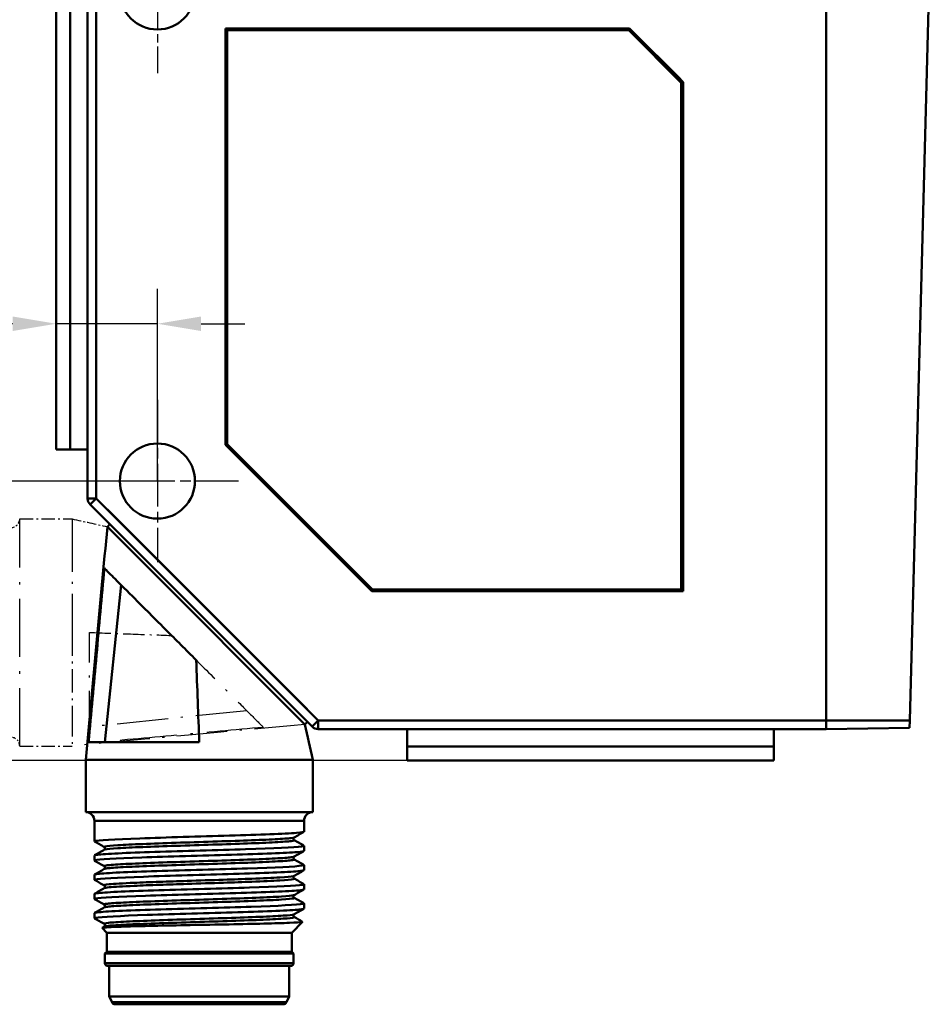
# Model space of a CAD drawing. Header units: millimetres. Extents: x 3 to 144, y 44 to 132.
# Tile 3 of 4: x 92 to 144, y 46 to 102. Entities that reach past the tile are written whole.
import ezdxf

# ---------------------------------------------------------------- set-up
doc = ezdxf.new("R2010")
doc.units = ezdxf.units.MM
doc.linetypes.add('CHAIN', pattern=[0.3543, 0.2362, -0.0295, 0.0591, -0.0295])
doc.linetypes.add('DASH_DOT', pattern=[0.37, 0.24, -0.06, 0.01, -0.06])
for name, color, linetype, lineweight in [('Bemaßungen(DIN)', 179, 'Continuous', 25), ('Mittelpunktmarkierung(DIN)', 179, 'Continuous', 25), ('Overlay [based on Phantomlinien(DIN)]', 179, 'DASH_DOT', 25), ('Sichtbare Kanten(DIN)', 179, 'Continuous', 50), ('Sichtbare tangentiale Kanten(DIN)', 179, 'Continuous', 50)]:
    doc.layers.add(name, color=color, linetype=linetype, lineweight=lineweight)
doc.styles.add('STANDARD-BSI~0', font='arial.ttf')
doc.dimstyles.new('Katalogzeichnungen', dxfattribs={"dimtxt": 3.5, "dimasz": 2.5, "dimexe": 2, "dimexo": 0, "dimgap": 0.8, "dimtad": 1, "dimrnd": 1e-08, "dimdsep": 46, "dimtxsty": 'STANDARD-BSI~0', "dimcen": 0.09, "dimdle": 10, "dimclrd": 250, "dimclre": 250, "dimclrt": 250, "dimazin": 2, "dimtfac": 1, "dimtmove": 0, "dimatfit": 3, "dimfxl": 1, "dimtolj": 1, "dimtzin": 0, "dimlwd": 25, "dimlwe": 25, "dimarcsym": 0})

# ---------------------------------------------------------------- blocks, each defined once
blk = doc.blocks.new('*D11')
at = {"layer": 'Bemaßungen(DIN)', "color": 250, "linetype": 'Continuous', "lineweight": 25}
for p, q in [((99.706, 75.833), (99.706, 86.837)), ((91.406, 84.837), (80.926, 84.837)), ((99.706, 84.837), (93.906, 84.837)), ((102.206, 84.837), (104.706, 84.837))]:
    blk.add_line(p, q, dxfattribs=at)
at = {"layer": 'Bemaßungen(DIN)', "color": 250, "linetype": 'Continuous'}
for points in [[(91.406, 85.254), (91.406, 84.42), (93.906, 84.837)], [(102.206, 85.254), (102.206, 84.42), (99.706, 84.837)]]:
    blk.add_solid(points, dxfattribs=at)
at = {"layer": 'Defpoints', "color": 0, "linetype": 'Continuous'}
for p in [(93.906, 84.837), (93.906, 84.157), (99.706, 75.833)]:
    blk.add_point(p, dxfattribs=at)
at = {"layer": 'Bemaßungen(DIN)', "color": 250, "linetype": 'Continuous', "lineweight": 25, "insert": (81.726, 89.211), "char_height": 3.5, "attachment_point": 1, "style": 'STANDARD-BSI~0'}
blk.add_mtext('\\A1;5.8', dxfattribs=at)
blk = doc.blocks.new('*D12')
at = {"layer": 'Bemaßungen(DIN)', "color": 250, "linetype": 'Continuous', "lineweight": 25}
for p, q in [((99.706, 75.833), (68.375, 75.833)), ((70.375, 62.333), (70.375, 73.333)), ((114.006, 59.833), (68.375, 59.833))]:
    blk.add_line(p, q, dxfattribs=at)
at = {"layer": 'Bemaßungen(DIN)', "color": 250, "linetype": 'Continuous'}
for points in [[(69.959, 73.333), (70.792, 73.333), (70.375, 75.833)], [(69.959, 62.333), (70.792, 62.333), (70.375, 59.833)]]:
    blk.add_solid(points, dxfattribs=at)
at = {"layer": 'Defpoints', "color": 0, "linetype": 'Continuous'}
for p in [(70.375, 75.833), (99.706, 75.833), (114.006, 59.833)]:
    blk.add_point(p, dxfattribs=at)
at = {"layer": 'Bemaßungen(DIN)', "color": 250, "linetype": 'Continuous', "lineweight": 25, "insert": (66.001, 65.492), "char_height": 3.5, "attachment_point": 1, "rotation": 90, "style": 'STANDARD-BSI~0'}
blk.add_mtext('\\A1;16', dxfattribs=at)
blk = doc.blocks.new('*D13')
at = {"layer": 'Bemaßungen(DIN)', "color": 250, "linetype": 'Continuous', "lineweight": 25}
for p, q in [((99.706, 103.833), (61.224, 103.833)), ((63.224, 62.333), (63.224, 101.333)), ((114.006, 59.833), (61.224, 59.833))]:
    blk.add_line(p, q, dxfattribs=at)
at = {"layer": 'Bemaßungen(DIN)', "color": 250, "linetype": 'Continuous'}
for points in [[(62.807, 101.333), (63.641, 101.333), (63.224, 103.833)], [(62.807, 62.333), (63.641, 62.333), (63.224, 59.833)]]:
    blk.add_solid(points, dxfattribs=at)
at = {"layer": 'Defpoints', "color": 0, "linetype": 'Continuous'}
for p in [(63.224, 103.833), (99.706, 103.833), (114.006, 59.833)]:
    blk.add_point(p, dxfattribs=at)
at = {"layer": 'Bemaßungen(DIN)', "color": 250, "linetype": 'Continuous', "lineweight": 25, "insert": (58.924, 79.263), "char_height": 3.5, "attachment_point": 1, "rotation": 90, "style": 'STANDARD-BSI~0'}
blk.add_mtext('\\A1;44', dxfattribs=at)
blk = doc.blocks.new('*D14')
at = {"layer": 'Bemaßungen(DIN)', "color": 250, "linetype": 'Continuous', "lineweight": 25}
for p, q in [((99.706, 105.833), (53.742, 105.833)), ((55.742, 62.333), (55.742, 103.333)), ((114.006, 59.833), (53.742, 59.833))]:
    blk.add_line(p, q, dxfattribs=at)
at = {"layer": 'Bemaßungen(DIN)', "color": 250, "linetype": 'Continuous'}
for points in [[(55.325, 103.333), (56.159, 103.333), (55.742, 105.833)], [(55.325, 62.333), (56.159, 62.333), (55.742, 59.833)]]:
    blk.add_solid(points, dxfattribs=at)
at = {"layer": 'Defpoints', "color": 0, "linetype": 'Continuous'}
for p in [(55.742, 105.833), (99.706, 105.833), (114.006, 59.833)]:
    blk.add_point(p, dxfattribs=at)
at = {"layer": 'Bemaßungen(DIN)', "color": 250, "linetype": 'Continuous', "lineweight": 25, "insert": (51.368, 80.257), "char_height": 3.5, "attachment_point": 1, "rotation": 90, "style": 'STANDARD-BSI~0'}
blk.add_mtext('\\A1;46', dxfattribs=at)

msp = doc.modelspace()

# ---------------------------------------------------------------- linework, layer by layer
at = {"layer": 'Mittelpunktmarkierung(DIN)', "linetype": 'CHAIN', "ltscale": 7.945033}
msp.add_line((99.706, 106.333), (99.706, 99.183), dxfattribs=at)
at = {"layer": 'Mittelpunktmarkierung(DIN)', "linetype": 'CHAIN', "ltscale": 10.334129}
for p, q in [((99.706, 80.483), (99.706, 71.183)), ((104.356, 75.833), (95.056, 75.833))]:
    msp.add_line(p, q, dxfattribs=at)
at = {"layer": 'Overlay [based on Phantomlinien(DIN)]', "ltscale": 13.317719}
msp.add_line((95.706, 109.333), (95.706, 74.84), dxfattribs=at)
at = {"layer": 'Overlay [based on Phantomlinien(DIN)]', "ltscale": 12.571199}
msp.add_line((138.006, 108.646), (138.006, 62.133), dxfattribs=at)
at = {"layer": 'Overlay [based on Phantomlinien(DIN)]', "ltscale": 12.418919}
msp.add_line((138.006, 62.133), (138.006, 108.083), dxfattribs=at)
at = {"layer": 'Overlay [based on Phantomlinien(DIN)]', "ltscale": 13.153153}
for p, q in [((93.906, 106.833), (93.906, 77.633)), ((94.706, 106.833), (94.706, 77.633))]:
    msp.add_line(p, q, dxfattribs=at)
at = {"layer": 'Overlay [based on Phantomlinien(DIN)]', "ltscale": 12.693662}
msp.add_line((143.911, 104.388), (142.79, 62.133), dxfattribs=at)
at = {"layer": 'Overlay [based on Phantomlinien(DIN)]', "ltscale": 0.203145}
for p, q in [((103.706, 101.633), (103.606, 101.733)), ((129.706, 69.633), (129.806, 69.533))]:
    msp.add_line(p, q, dxfattribs=at)
at = {"layer": 'Overlay [based on Phantomlinien(DIN)]', "ltscale": 12.432432}
msp.add_line((103.706, 101.633), (126.706, 101.633), dxfattribs=at)
at = {"layer": 'Overlay [based on Phantomlinien(DIN)]', "ltscale": 12.803401}
msp.add_line((103.706, 77.947), (103.706, 101.633), dxfattribs=at)
at = {"layer": 'Overlay [based on Phantomlinien(DIN)]', "ltscale": 0.173995}
for p, q in [((126.706, 101.633), (126.747, 101.733)), ((129.706, 98.633), (129.806, 98.674)), ((103.706, 77.947), (103.606, 77.905)), ((111.978, 69.533), (112.019, 69.633))]:
    msp.add_line(p, q, dxfattribs=at)
at = {"layer": 'Overlay [based on Phantomlinien(DIN)]', "ltscale": 4.514308}
msp.add_line((126.706, 101.633), (129.706, 98.633), dxfattribs=at)
at = {"layer": 'Overlay [based on Phantomlinien(DIN)]', "ltscale": 13.063063}
msp.add_line((129.706, 98.633), (129.706, 69.633), dxfattribs=at)
at = {"layer": 'Overlay [based on Phantomlinien(DIN)]', "ltscale": 10.592216}
msp.add_line((112.019, 69.633), (103.706, 77.947), dxfattribs=at)
at = {"layer": 'Overlay [based on Phantomlinien(DIN)]', "ltscale": 1.203742}
for p, q in [((93.906, 77.633), (94.706, 77.633)), ((114.006, 60.633), (114.006, 59.833)), ((135.006, 59.833), (135.006, 60.633))]:
    msp.add_line(p, q, dxfattribs=at)
at = {"layer": 'Overlay [based on Phantomlinien(DIN)]', "ltscale": 1.228566}
for p, q in [((94.706, 77.633), (95.706, 77.633)), ((114.006, 61.633), (114.006, 60.633)), ((135.006, 60.633), (135.006, 61.633))]:
    msp.add_line(p, q, dxfattribs=at)
at = {"layer": 'Overlay [based on Phantomlinien(DIN)]', "ltscale": 12.142272}
msp.add_line((95.852, 74.486), (108.559, 61.779), dxfattribs=at)
at = {"layer": 'Overlay [based on Phantomlinien(DIN)]', "ltscale": 13.797535}
msp.add_line((91.817, 60.668), (91.817, 73.668), dxfattribs=at)
at = {"layer": 'Overlay [based on Phantomlinien(DIN)]', "ltscale": 3.192069}
for p, q in [((91.817, 73.668), (94.817, 73.668)), ((91.817, 60.668), (94.817, 60.668))]:
    msp.add_line(p, q, dxfattribs=at)
at = {"layer": 'Overlay [based on Phantomlinien(DIN)]', "ltscale": 3.290658}
msp.add_line((94.817, 73.668), (94.817, 72.943), dxfattribs=at)
at = {"layer": 'Overlay [based on Phantomlinien(DIN)]', "ltscale": 0.212697}
msp.add_line((96.978, 73.36), (96.837, 73.219), dxfattribs=at)
at = {"layer": 'Overlay [based on Phantomlinien(DIN)]', "ltscale": 9.610315}
msp.add_line((94.817, 72.943), (94.817, 67.168), dxfattribs=at)
at = {"layer": 'Overlay [based on Phantomlinien(DIN)]', "ltscale": 13.323134}
msp.add_line((96.837, 73.219), (100.616, 69.44), dxfattribs=at)
at = {"layer": 'Overlay [based on Phantomlinien(DIN)]', "ltscale": 13.760019}
msp.add_line((100.616, 69.44), (108.151, 61.905), dxfattribs=at)
at = {"layer": 'Overlay [based on Phantomlinien(DIN)]', "ltscale": 11.950197}
msp.add_line((129.706, 69.633), (112.019, 69.633), dxfattribs=at)
at = {"layer": 'Overlay [based on Phantomlinien(DIN)]', "ltscale": 0.000107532}
msp.add_line((94.817, 69.078), (94.817, 69.078), dxfattribs=at)
at = {"layer": 'Overlay [based on Phantomlinien(DIN)]', "ltscale": 5.564167}
msp.add_line((94.817, 67.168), (94.817, 62.485), dxfattribs=at)
at = {"layer": 'Overlay [based on Phantomlinien(DIN)]', "ltscale": 12.230487}
msp.add_line((104.819, 62.691), (95.817, 61.76), dxfattribs=at)
at = {"layer": 'Overlay [based on Phantomlinien(DIN)]', "ltscale": 5.299834}
msp.add_line((94.817, 62.485), (94.817, 60.668), dxfattribs=at)
at = {"layer": 'Overlay [based on Phantomlinien(DIN)]', "ltscale": 0.212711}
msp.add_line((108.292, 62.046), (108.151, 61.905), dxfattribs=at)
at = {"layer": 'Overlay [based on Phantomlinien(DIN)]', "ltscale": 0.835608}
for p, q in [((138.006, 62.133), (138.006, 61.633)), ((138.006, 61.633), (138.006, 62.133))]:
    msp.add_line(p, q, dxfattribs=at)
at = {"layer": 'Overlay [based on Phantomlinien(DIN)]', "ltscale": 0.696356}
msp.add_line((142.79, 62.133), (142.779, 61.716), dxfattribs=at)
at = {"layer": 'Overlay [based on Phantomlinien(DIN)]', "ltscale": 13.104907}
msp.add_line((108.913, 61.633), (138.006, 61.633), dxfattribs=at)
at = {"layer": 'Overlay [based on Phantomlinien(DIN)]', "ltscale": 5.07964}
msp.add_line((138.006, 61.633), (142.779, 61.716), dxfattribs=at)
at = {"layer": 'Overlay [based on Phantomlinien(DIN)]', "ltscale": 11.351352}
for p, q in [((135.006, 60.633), (114.006, 60.633)), ((135.006, 59.833), (114.006, 59.833))]:
    msp.add_line(p, q, dxfattribs=at)
at = {"layer": 'Overlay [based on Phantomlinien(DIN)]', "ltscale": 12.170134}
msp.add_circle((99.706, 75.833), 2.15, dxfattribs=at)
at = {"layer": 'Overlay [based on Phantomlinien(DIN)]', "ltscale": 7.186987}
msp.add_arc((99.706, 103.833), 2.15, 180, 0, dxfattribs=at)
at = {"layer": 'Overlay [based on Phantomlinien(DIN)]', "ltscale": 0.417754}
for centre, start, end in [((96.206, 74.84), 180, 225), ((108.913, 62.133), 225, 270)]:
    msp.add_arc(centre, 0.5, start, end, dxfattribs=at)
at = {"layer": 'Overlay [based on Phantomlinien(DIN)]', "ltscale": 0.835608}
for centre, start, end in [((91.317, 73.668), 270, 0), ((91.317, 60.668), 0, 90)]:
    msp.add_arc(centre, 0.5, start, end, dxfattribs=at)
at = {"layer": 'Overlay [based on Phantomlinien(DIN)]', "ltscale": 2.202345}
msp.add_open_spline([(94.817, 73.668), (95.49, 73.518), (96.164, 73.368), (96.837, 73.219)], degree=3, dxfattribs=at)
at = {"layer": 'Overlay [based on Phantomlinien(DIN)]', "ltscale": 5.080882}
msp.add_open_spline([(95.817, 67.168), (96.598, 67.139), (97.38, 67.111), (98.945, 67.053), (99.729, 67.025), (100.514, 66.996)], degree=3, knots=[-0.4774748, -0.4774748, -0.4774748, -0.4774748, -0.2387503, -0.2387503, -0.0000168, -0.0000168, -0.0000168, -0.0000168], dxfattribs=at)
at = {"layer": 'Overlay [based on Phantomlinien(DIN)]', "ltscale": 12.487893}
msp.add_open_spline([(95.817, 60.835), (95.817, 60.983), (95.817, 61.315), (95.817, 61.931), (95.817, 62.405), (95.817, 63.51), (95.817, 64.18), (95.817, 65.533), (95.817, 66.267), (95.817, 67.168)], degree=3, knots=[0.000017, 0.000017, 0.000017, 0.000017, 0.300313, 0.300313, 0.73353, 0.73353, 1.139037, 1.139037, 1.410847, 1.410847, 1.410847, 1.410847], dxfattribs=at)
at = {"layer": 'Overlay [based on Phantomlinien(DIN)]', "ltscale": 14.556993}
msp.add_open_spline([(100.514, 66.996), (101.27, 66.24), (101.856, 65.654), (102.955, 64.555), (103.538, 63.972), (104.47, 63.04), (104.86, 62.65), (105.384, 62.126), (105.662, 61.848), (105.773, 61.737)], degree=3, knots=[-1.542539, -1.542539, -1.542539, -1.542539, -1.285566, -1.285566, -0.822163, -0.822163, -0.350752, -0.350752, -0.000032, -0.000032, -0.000032, -0.000032], dxfattribs=at)
at = {"layer": 'Overlay [based on Phantomlinien(DIN)]', "ltscale": 12.063904}
msp.add_open_spline([(108.15, 61.905), (103.706, 61.493), (99.261, 61.081), (94.817, 60.669)], degree=3, dxfattribs=at)
at = {"layer": 'Overlay [based on Phantomlinien(DIN)]', "ltscale": 13.50993}
msp.add_open_spline([(105.773, 61.737), (104.122, 61.587), (102.457, 61.435), (99.148, 61.136), (97.474, 60.984), (95.817, 60.835)], degree=3, knots=[-0.9973833, -0.9973833, -0.9973833, -0.9973833, -0.499395, -0.499395, -0.0000143, -0.0000143, -0.0000143, -0.0000143], dxfattribs=at)
at = {"layer": 'Sichtbare Kanten(DIN)'}
for p, q in [((95.706, 109.333), (95.706, 74.84)), ((138.006, 108.646), (138.006, 62.133)), ((138.006, 62.133), (138.006, 108.083)), ((93.906, 106.833), (93.906, 77.633)), ((94.706, 106.833), (94.706, 77.633)), ((143.911, 104.388), (142.79, 62.133)), ((103.706, 101.633), (103.606, 101.733)), ((103.706, 101.633), (126.706, 101.633)), ((103.706, 77.947), (103.706, 101.633)), ((126.706, 101.633), (126.747, 101.733)), ((126.706, 101.633), (129.706, 98.633)), ((129.706, 98.633), (129.806, 98.674)), ((129.706, 98.633), (129.706, 69.633)), ((103.706, 77.947), (103.606, 77.905)), ((112.019, 69.633), (103.706, 77.947)), ((93.906, 77.633), (94.706, 77.633)), ((94.706, 77.633), (95.706, 77.633)), ((95.852, 74.486), (108.559, 61.779)), ((96.978, 73.36), (96.837, 73.219)), ((96.837, 73.219), (102.494, 67.562)), ((97.623, 69.887), (96.692, 60.884)), ((111.978, 69.533), (112.019, 69.633)), ((129.706, 69.633), (112.019, 69.633)), ((129.706, 69.633), (129.806, 69.533)), ((102.494, 67.562), (104.372, 65.684)), ((104.372, 65.684), (108.151, 61.905)), ((105.1, 64.955), (105.1, 64.955)), ((108.292, 62.046), (108.151, 61.905)), ((138.006, 62.133), (138.006, 61.633)), ((138.006, 61.633), (138.006, 62.133)), ((142.79, 62.133), (142.779, 61.716)), ((108.913, 61.633), (138.006, 61.633)), ((114.006, 61.633), (114.006, 60.633)), ((135.006, 60.633), (135.006, 61.633)), ((138.006, 61.633), (142.779, 61.716)), ((114.006, 60.633), (114.006, 59.833)), ((135.006, 60.633), (114.006, 60.633)), ((135.006, 59.833), (135.006, 60.633)), ((95.6, 59.884), (97.417, 59.884)), ((95.6, 56.884), (95.6, 59.884)), ((97.417, 59.884), (102.1, 59.884)), ((102.1, 59.884), (107.876, 59.884)), ((104.01, 59.884), (104.01, 59.884)), ((107.876, 59.884), (108.6, 59.884)), ((108.6, 56.884), (108.6, 59.884)), ((135.006, 59.833), (114.006, 59.833)), ((108.6, 56.884), (95.6, 56.884)), ((96.1, 56.384), (96.1, 55.214)), ((108.1, 56.384), (108.1, 55.764)), ((108.1, 54.955), (108.1, 54.664)), ((96.1, 54.405), (96.1, 54.114)), ((108.1, 53.855), (108.1, 53.564)), ((96.1, 53.305), (96.1, 53.014)), ((108.1, 52.755), (108.1, 52.464)), ((96.1, 52.205), (96.1, 51.914)), ((108.1, 51.655), (108.1, 51.364)), ((96.1, 51.105), (96.1, 50.814)), ((96.8, 49.984), (96.531, 50.254)), ((96.533, 50.26), (96.659, 50.332)), ((107.4, 49.984), (108.018, 50.602)), ((96.8, 49.984), (107.4, 49.984)), ((96.8, 49.984), (96.8, 48.884)), ((107.4, 49.984), (107.4, 48.884)), ((96.8, 48.884), (96.7, 48.784)), ((96.7, 48.784), (107.5, 48.784)), ((96.7, 48.784), (96.7, 48.234)), ((96.8, 48.884), (107.4, 48.884)), ((107.4, 48.884), (107.5, 48.784)), ((107.5, 48.784), (107.5, 48.234)), ((107.35, 48.084), (96.85, 48.084)), ((96.95, 48.084), (96.95, 46.334)), ((107.25, 48.084), (107.25, 46.334)), ((96.95, 46.334), (107.25, 46.334)), ((97.106, 46), (96.95, 46.334)), ((107.094, 46), (107.25, 46.334)), ((106.913, 45.884), (97.287, 45.884))]:
    msp.add_line(p, q, dxfattribs=at)
msp.add_circle((99.706, 75.833), 2.15, dxfattribs=at)
for centre, radius, start, end in [((99.706, 103.833), 2.15, 180, 0), ((96.206, 74.84), 0.5, 180, 225), ((108.913, 62.133), 0.5, 225, 270), ((95.6, 56.384), 0.5, 0, 90), ((108.6, 56.384), 0.5, 90, 180), ((96.85, 48.234), 0.15, 180, 270), ((107.35, 48.234), 0.15, 270, 0), ((97.287, 46.084), 0.2, 205, 270), ((106.913, 46.084), 0.2, 270, 335)]:
    msp.add_arc(centre, radius, start, end, dxfattribs=at)
for points in [[(95.601, 59.884), (96.013, 64.329), (96.425, 68.774), (96.838, 73.218)], [(108.151, 61.905), (108.301, 61.231), (108.45, 60.558), (108.6, 59.884)], [(108.093, 55.755), (107.909, 55.649), (107.725, 55.542), (107.542, 55.436)], [(107.542, 55.282), (107.725, 55.176), (107.909, 55.07), (108.093, 54.964)], [(96.659, 54.886), (96.475, 54.992), (96.291, 55.099), (96.108, 55.205)], [(96.108, 54.414), (96.291, 54.52), (96.475, 54.626), (96.659, 54.732)], [(96.659, 53.786), (96.475, 53.892), (96.291, 53.999), (96.108, 54.105)], [(108.093, 54.655), (107.909, 54.549), (107.725, 54.442), (107.542, 54.336)], [(107.542, 54.182), (107.725, 54.076), (107.909, 53.97), (108.093, 53.864)], [(96.108, 53.314), (96.291, 53.42), (96.475, 53.526), (96.659, 53.632)], [(108.093, 53.555), (107.909, 53.449), (107.725, 53.342), (107.542, 53.236)], [(96.659, 52.686), (96.475, 52.792), (96.291, 52.899), (96.108, 53.005)], [(107.542, 53.082), (107.725, 52.976), (107.909, 52.87), (108.093, 52.764)], [(96.108, 52.214), (96.291, 52.32), (96.475, 52.426), (96.659, 52.532)], [(108.093, 52.455), (107.909, 52.349), (107.725, 52.242), (107.542, 52.136)], [(96.659, 51.586), (96.475, 51.692), (96.291, 51.799), (96.108, 51.905)], [(107.542, 51.982), (107.725, 51.876), (107.909, 51.77), (108.093, 51.664)], [(96.108, 51.114), (96.291, 51.22), (96.475, 51.326), (96.659, 51.432)], [(108.093, 51.355), (107.909, 51.249), (107.725, 51.142), (107.542, 51.036)], [(96.659, 50.486), (96.475, 50.592), (96.291, 50.699), (96.108, 50.805)], [(107.542, 50.882), (107.7, 50.791), (107.858, 50.7), (108.016, 50.608)]]:
    msp.add_open_spline(points, degree=3, dxfattribs=at)
for points, knots in [([(95.767, 60.884), (95.916, 62.541), (96.067, 64.212), (96.367, 67.521), (96.519, 69.188), (96.669, 70.841)], [-0.9963981, -0.9963981, -0.9963981, -0.9963981, -0.4979884, -0.4979884, -0.0000182, -0.0000182, -0.0000182, -0.0000182]), ([(96.669, 70.841), (96.779, 70.731), (97.055, 70.455), (97.582, 69.928), (97.973, 69.537), (98.783, 68.727), (99.358, 68.152), (100.752, 66.758), (101.338, 66.172), (101.928, 65.582)], [-1.541398, -1.541398, -1.541398, -1.541398, -1.149224, -1.149224, -0.628, -0.628, -0.250524, -0.250524, -0.000015, -0.000015, -0.000015, -0.000015]), ([(101.928, 65.582), (101.957, 64.797), (101.986, 64.013), (102.043, 62.447), (102.072, 61.665), (102.1, 60.884)], [-0.477495, -0.477495, -0.477495, -0.477495, -0.2387525, -0.2387525, -0.0000443, -0.0000443, -0.0000443, -0.0000443]), ([(102.1, 60.884), (101.356, 60.884), (100.614, 60.884), (98.974, 60.884), (98.317, 60.884), (97.336, 60.884), (96.862, 60.884), (96.241, 60.884), (95.914, 60.884), (95.767, 60.884)], [0.000036, 0.000036, 0.000036, 0.000036, 0.223487, 0.223487, 0.528267, 0.528267, 0.950208, 0.950208, 1.248454, 1.248454, 1.248454, 1.248454]), ([(96.11, 55.205), (96.096, 55.212), (96.098, 55.219), (96.117, 55.227), (96.251, 55.279), (97.231, 55.331), (98.707, 55.383), (100.183, 55.435), (102.124, 55.488), (103.837, 55.54), (105.549, 55.592), (106.999, 55.644), (107.667, 55.697), (107.952, 55.719), (108.092, 55.741), (108.091, 55.764)], [-4.762885, -4.762885, -4.762885, -4.762885, -4.637351, -4.637351, -4.637351, -3.74268, -3.74268, -3.74268, -2.848009, -2.848009, -2.848009, -1.953338, -1.953338, -1.953338, -1.570796, -1.570796, -1.570796, -1.570796]), ([(107.542, 55.282), (107.539, 55.284), (107.535, 55.287), (107.521, 55.3), (107.512, 55.311), (107.499, 55.347), (107.499, 55.372), (107.511, 55.408), (107.521, 55.419), (107.534, 55.432), (107.539, 55.435), (107.542, 55.436), (107.542, 55.436), (107.542, 55.436)], [0.82876931, 0.82876931, 0.82876931, 0.82876931, 0.84081724, 0.84081724, 0.85286518, 0.85286518, 0.86478135, 0.86478135, 0.87670739, 0.87670739, 0.88875533, 0.88875533, 0.88900897, 0.88900897, 0.88900897, 0.88900897]), ([(108.086, 54.964), (108.115, 54.948), (108.074, 54.933), (107.958, 54.917), (107.57, 54.865), (106.356, 54.813), (104.751, 54.76), (103.146, 54.708), (101.182, 54.656), (99.56, 54.604), (97.939, 54.551), (96.694, 54.499), (96.271, 54.447), (96.158, 54.433), (96.104, 54.419), (96.106, 54.405)], [1.520301, 1.520301, 1.520301, 1.520301, 1.789342, 1.789342, 1.789342, 2.684013, 2.684013, 2.684013, 3.578683, 3.578683, 3.578683, 4.473354, 4.473354, 4.473354, 4.712389, 4.712389, 4.712389, 4.712389]), ([(96.659, 54.732), (96.661, 54.734), (96.666, 54.737), (96.679, 54.75), (96.689, 54.761), (96.701, 54.797), (96.701, 54.822), (96.689, 54.858), (96.68, 54.869), (96.666, 54.882), (96.662, 54.885), (96.659, 54.886), (96.659, 54.886), (96.659, 54.886)], [2.54661405, 2.54661405, 2.54661405, 2.54661405, 2.55868039, 2.55868039, 2.57074673, 2.57074673, 2.58267863, 2.58267863, 2.5946253, 2.5946253, 2.60669164, 2.60669164, 2.60694575, 2.60694575, 2.60694575, 2.60694575]), ([(96.111, 54.105), (96.094, 54.113), (96.1, 54.122), (96.128, 54.13), (96.298, 54.182), (97.313, 54.235), (98.809, 54.287), (100.305, 54.339), (102.252, 54.391), (103.954, 54.444), (105.656, 54.496), (107.077, 54.548), (107.711, 54.6), (107.968, 54.621), (108.093, 54.642), (108.091, 54.664)], [-11.04607, -11.04607, -11.04607, -11.04607, -10.900047, -10.900047, -10.900047, -10.005376, -10.005376, -10.005376, -9.110705, -9.110705, -9.110705, -8.216034, -8.216034, -8.216034, -7.853982, -7.853982, -7.853982, -7.853982]), ([(107.542, 54.182), (107.539, 54.184), (107.535, 54.187), (107.521, 54.2), (107.512, 54.211), (107.499, 54.247), (107.499, 54.272), (107.512, 54.308), (107.521, 54.319), (107.534, 54.332), (107.539, 54.335), (107.542, 54.336), (107.542, 54.336), (107.542, 54.336)], [4.26447249, 4.26447249, 4.26447249, 4.26447249, 4.2765567, 4.2765567, 4.28864091, 4.28864091, 4.30059296, 4.30059296, 4.31256275, 4.31256275, 4.32464696, 4.32464696, 4.32489355, 4.32489355, 4.32489355, 4.32489355]), ([(96.111, 53.005), (96.093, 53.014), (96.102, 53.024), (96.141, 53.034), (96.348, 53.086), (97.397, 53.138), (98.913, 53.19), (100.428, 53.243), (102.38, 53.295), (104.07, 53.347), (105.76, 53.399), (107.154, 53.452), (107.754, 53.504), (107.982, 53.524), (108.094, 53.544), (108.091, 53.564)], [-17.329255, -17.329255, -17.329255, -17.329255, -17.162743, -17.162743, -17.162743, -16.268072, -16.268072, -16.268072, -15.373401, -15.373401, -15.373401, -14.47873, -14.47873, -14.47873, -14.137167, -14.137167, -14.137167, -14.137167]), ([(108.086, 53.864), (108.114, 53.85), (108.081, 53.835), (107.983, 53.821), (107.631, 53.768), (106.449, 53.716), (104.861, 53.664), (103.272, 53.612), (101.309, 53.56), (99.672, 53.507), (98.036, 53.455), (96.76, 53.403), (96.301, 53.351), (96.168, 53.336), (96.104, 53.32), (96.107, 53.305)], [7.803486, 7.803486, 7.803486, 7.803486, 8.052038, 8.052038, 8.052038, 8.946709, 8.946709, 8.946709, 9.841379, 9.841379, 9.841379, 10.73605, 10.73605, 10.73605, 10.995574, 10.995574, 10.995574, 10.995574]), ([(96.659, 53.632), (96.661, 53.634), (96.666, 53.637), (96.679, 53.65), (96.689, 53.661), (96.701, 53.697), (96.701, 53.722), (96.689, 53.758), (96.68, 53.769), (96.666, 53.782), (96.662, 53.785), (96.659, 53.786), (96.659, 53.786), (96.659, 53.786)], [5.98234876, 5.98234876, 5.98234876, 5.98234876, 5.99444179, 5.99444179, 6.00653483, 6.00653483, 6.01851315, 6.01851315, 6.03050666, 6.03050666, 6.04259969, 6.04259969, 6.04281394, 6.04281394, 6.04281394, 6.04281394]), ([(107.542, 53.082), (107.539, 53.084), (107.535, 53.087), (107.521, 53.1), (107.512, 53.11), (107.499, 53.147), (107.499, 53.171), (107.511, 53.208), (107.521, 53.219), (107.534, 53.232), (107.539, 53.235), (107.542, 53.236), (107.542, 53.236), (107.542, 53.236)], [7.70024681, 7.70024681, 7.70024681, 7.70024681, 7.71233928, 7.71233928, 7.72443176, 7.72443176, 7.73643613, 7.73643613, 7.74840122, 7.74840122, 7.7604937, 7.7604937, 7.76070919, 7.76070919, 7.76070919, 7.76070919]), ([(96.112, 51.905), (96.091, 51.916), (96.105, 51.927), (96.156, 51.937), (96.4, 51.99), (97.482, 52.042), (99.017, 52.094), (100.552, 52.146), (102.508, 52.198), (104.186, 52.251), (105.864, 52.303), (107.229, 52.355), (107.794, 52.407), (107.996, 52.426), (108.094, 52.445), (108.092, 52.464)], [-23.61244, -23.61244, -23.61244, -23.61244, -23.425439, -23.425439, -23.425439, -22.530768, -22.530768, -22.530768, -21.636097, -21.636097, -21.636097, -20.741426, -20.741426, -20.741426, -20.420352, -20.420352, -20.420352, -20.420352]), ([(108.087, 52.764), (108.112, 52.751), (108.086, 52.737), (108.006, 52.724), (107.69, 52.672), (106.541, 52.62), (104.969, 52.568), (103.398, 52.515), (101.436, 52.463), (99.785, 52.411), (98.134, 52.359), (96.828, 52.306), (96.334, 52.254), (96.179, 52.238), (96.105, 52.222), (96.107, 52.205)], [14.086671, 14.086671, 14.086671, 14.086671, 14.314734, 14.314734, 14.314734, 15.209405, 15.209405, 15.209405, 16.104075, 16.104075, 16.104075, 16.998746, 16.998746, 16.998746, 17.27876, 17.27876, 17.27876, 17.27876]), ([(96.659, 52.532), (96.661, 52.534), (96.666, 52.537), (96.679, 52.549), (96.689, 52.56), (96.701, 52.596), (96.701, 52.621), (96.689, 52.658), (96.68, 52.669), (96.666, 52.682), (96.662, 52.685), (96.659, 52.686), (96.659, 52.686), (96.659, 52.686)], [9.41817044, 9.41817044, 9.41817044, 9.41817044, 9.43025298, 9.43025298, 9.44233551, 9.44233551, 9.45431818, 9.45431818, 9.46625653, 9.46625653, 9.47833906, 9.47833906, 9.47858312, 9.47858312, 9.47858312, 9.47858312]), ([(107.542, 51.982), (107.539, 51.984), (107.535, 51.987), (107.521, 51.999), (107.512, 52.01), (107.499, 52.046), (107.499, 52.071), (107.511, 52.108), (107.521, 52.119), (107.534, 52.132), (107.539, 52.135), (107.542, 52.136), (107.542, 52.136), (107.542, 52.136)], [11.13611989, 11.13611989, 11.13611989, 11.13611989, 11.14818385, 11.14818385, 11.16024782, 11.16024782, 11.17220759, 11.17220759, 11.18412595, 11.18412595, 11.19618992, 11.19618992, 11.19643971, 11.19643971, 11.19643971, 11.19643971]), ([(96.113, 50.805), (96.09, 50.817), (96.109, 50.829), (96.174, 50.841), (96.454, 50.893), (97.57, 50.945), (99.123, 50.998), (100.677, 51.05), (102.636, 51.102), (104.301, 51.154), (105.966, 51.206), (107.301, 51.259), (107.831, 51.311), (108.009, 51.328), (108.095, 51.346), (108.092, 51.364)], [-29.895626, -29.895626, -29.895626, -29.895626, -29.688135, -29.688135, -29.688135, -28.793464, -28.793464, -28.793464, -27.898793, -27.898793, -27.898793, -27.004122, -27.004122, -27.004122, -26.703538, -26.703538, -26.703538, -26.703538]), ([(108.088, 51.664), (108.111, 51.652), (108.091, 51.64), (108.026, 51.628), (107.746, 51.576), (106.63, 51.523), (105.077, 51.471), (103.523, 51.419), (101.564, 51.367), (99.899, 51.314), (98.235, 51.262), (96.899, 51.21), (96.369, 51.158), (96.191, 51.14), (96.105, 51.123), (96.108, 51.105)], [20.369857, 20.369857, 20.369857, 20.369857, 20.57743, 20.57743, 20.57743, 21.472101, 21.472101, 21.472101, 22.366771, 22.366771, 22.366771, 23.261442, 23.261442, 23.261442, 23.561945, 23.561945, 23.561945, 23.561945]), ([(96.659, 51.432), (96.661, 51.434), (96.666, 51.437), (96.679, 51.449), (96.689, 51.46), (96.701, 51.496), (96.701, 51.521), (96.689, 51.558), (96.68, 51.569), (96.666, 51.582), (96.662, 51.585), (96.659, 51.586), (96.659, 51.586), (96.659, 51.586)], [12.85405323, 12.85405323, 12.85405323, 12.85405323, 12.8660992, 12.8660992, 12.87814517, 12.87814517, 12.89008433, 12.89008433, 12.90198703, 12.90198703, 12.914033, 12.914033, 12.91428309, 12.91428309, 12.91428309, 12.91428309]), ([(107.542, 50.882), (107.539, 50.884), (107.535, 50.887), (107.521, 50.899), (107.512, 50.91), (107.499, 50.946), (107.499, 50.971), (107.511, 51.008), (107.521, 51.019), (107.534, 51.032), (107.539, 51.035), (107.542, 51.036), (107.542, 51.036), (107.542, 51.036)], [14.57195971, 14.57195971, 14.57195971, 14.57195971, 14.58399126, 14.58399126, 14.59602281, 14.59602281, 14.60794482, 14.60794482, 14.61983551, 14.61983551, 14.63186706, 14.63186706, 14.63211745, 14.63211745, 14.63211745, 14.63211745]), ([(108.016, 50.608), (108.026, 50.602), (108.013, 50.597), (107.883, 50.577), (107.643, 50.562), (106.896, 50.533), (106.399, 50.519), (105.211, 50.49), (104.534, 50.476), (103.088, 50.447), (102.335, 50.433), (100.85, 50.404), (100.133, 50.39), (98.831, 50.361), (98.257, 50.346), (97.329, 50.317), (96.981, 50.303), (96.6, 50.277), (96.519, 50.265), (96.531, 50.254)], [1.324459, 1.324459, 1.324459, 1.324459, 1.41576, 1.41576, 1.645935, 1.645935, 1.874457, 1.874457, 2.101324, 2.101324, 2.326537, 2.326537, 2.550096, 2.550096, 2.772001, 2.772001, 2.99225, 2.99225, 3.168504, 3.168504, 3.168504, 3.168504]), ([(96.659, 50.332), (96.661, 50.334), (96.666, 50.337), (96.679, 50.35), (96.689, 50.36), (96.701, 50.396), (96.701, 50.421), (96.689, 50.458), (96.68, 50.469), (96.666, 50.482), (96.662, 50.485), (96.659, 50.486), (96.659, 50.486), (96.659, 50.486)], [16.28984307, 16.28984307, 16.28984307, 16.28984307, 16.30186387, 16.30186387, 16.31388467, 16.31388467, 16.32579314, 16.32579314, 16.33767554, 16.33767554, 16.34969634, 16.34969634, 16.34994707, 16.34994707, 16.34994707, 16.34994707])]:
    msp.add_open_spline(points, degree=3, knots=knots, dxfattribs=at)
at = {"layer": 'Sichtbare tangentiale Kanten(DIN)'}
for p, q in [((96.206, 74.84), (96.206, 109.333)), ((126.747, 101.733), (103.606, 101.733)), ((103.606, 101.733), (103.606, 77.905)), ((129.806, 98.674), (126.747, 101.733)), ((129.806, 69.533), (129.806, 98.674)), ((103.606, 77.905), (111.978, 69.533)), ((95.706, 74.84), (96.206, 74.84)), ((96.206, 74.84), (95.852, 74.486)), ((108.913, 62.133), (96.206, 74.84)), ((111.978, 69.533), (129.806, 69.533)), ((102.494, 67.562), (102.494, 67.562)), ((108.559, 61.779), (108.913, 62.133)), ((138.006, 62.133), (108.913, 62.133)), ((108.913, 62.133), (108.913, 61.633)), ((142.79, 62.133), (138.006, 62.133)), ((96.1, 56.384), (108.1, 56.384)), ((96.7, 48.234), (107.5, 48.234)), ((97.106, 46), (107.094, 46))]:
    msp.add_line(p, q, dxfattribs=at)
at = {"layer": 'Sichtbare tangentiale Kanten(DIN)', "ltscale": 11.985948}
msp.add_line((96.206, 76.565), (96.206, 107.608), dxfattribs=at)
at = {"layer": 'Sichtbare tangentiale Kanten(DIN)', "ltscale": 11.257989}
msp.add_line((125.59, 101.733), (104.763, 101.733), dxfattribs=at)
at = {"layer": 'Sichtbare tangentiale Kanten(DIN)', "ltscale": 4.142201}
msp.add_line((129.653, 98.827), (126.9, 101.58), dxfattribs=at)
at = {"layer": 'Sichtbare tangentiale Kanten(DIN)', "ltscale": 11.591861}
msp.add_line((103.606, 100.541), (103.606, 79.096), dxfattribs=at)
at = {"layer": 'Sichtbare tangentiale Kanten(DIN)', "ltscale": 11.81409}
msp.add_line((129.806, 70.99), (129.806, 97.217), dxfattribs=at)
at = {"layer": 'Sichtbare tangentiale Kanten(DIN)', "ltscale": 14.400246}
msp.add_line((104.024, 77.486), (111.559, 69.951), dxfattribs=at)
at = {"layer": 'Sichtbare tangentiale Kanten(DIN)', "ltscale": 0.752037}
for p, q in [((95.707, 74.84), (96.166, 74.84)), ((96.178, 74.812), (95.853, 74.487)), ((108.56, 61.78), (108.885, 62.105)), ((108.913, 62.094), (108.913, 61.634))]:
    msp.add_line(p, q, dxfattribs=at)
at = {"layer": 'Sichtbare tangentiale Kanten(DIN)', "ltscale": 14.570726}
msp.add_line((108.277, 62.768), (96.841, 74.205), dxfattribs=at)
at = {"layer": 'Sichtbare tangentiale Kanten(DIN)', "ltscale": 14.454903}
msp.add_line((112.869, 69.533), (128.914, 69.533), dxfattribs=at)
at = {"layer": 'Sichtbare tangentiale Kanten(DIN)', "ltscale": 5.31114e-06}
msp.add_line((94.817, 69.254), (94.817, 69.254), dxfattribs=at)
at = {"layer": 'Sichtbare tangentiale Kanten(DIN)', "ltscale": 11.794416}
msp.add_line((136.551, 62.133), (110.367, 62.133), dxfattribs=at)
at = {"layer": 'Sichtbare tangentiale Kanten(DIN)', "ltscale": 4.582256}
msp.add_line((142.551, 62.133), (138.245, 62.133), dxfattribs=at)
at = {"layer": 'Sichtbare tangentiale Kanten(DIN)'}
for points, knots in [([(107.542, 55.436), (107.522, 55.424), (107.464, 55.413), (107.187, 55.378), (106.873, 55.355), (106.015, 55.31), (105.48, 55.287), (104.257, 55.241), (103.581, 55.219), (102.175, 55.173), (101.459, 55.151), (100.082, 55.105), (99.434, 55.082), (98.291, 55.037), (97.808, 55.014), (97.072, 54.969), (96.826, 54.946), (96.656, 54.911), (96.637, 54.899), (96.659, 54.886)], [0.889009, 0.889009, 0.889009, 0.889009, 1.000244, 1.000244, 1.213292, 1.213292, 1.42634, 1.42634, 1.639388, 1.639388, 1.852436, 1.852436, 2.065483, 2.065483, 2.278532, 2.278532, 2.49158, 2.49158, 2.606946, 2.606946, 2.606946, 2.606946]), ([(96.659, 54.732), (96.669, 54.738), (96.688, 54.744), (96.827, 54.773), (97.074, 54.796), (97.812, 54.841), (98.295, 54.864), (99.439, 54.909), (100.087, 54.932), (101.465, 54.978), (102.181, 55), (103.586, 55.046), (104.262, 55.068), (105.484, 55.114), (106.019, 55.137), (106.876, 55.182), (107.189, 55.205), (107.516, 55.246), (107.574, 55.264), (107.542, 55.282)], [-2.546614, -2.546614, -2.546614, -2.546614, -2.49158, -2.49158, -2.278532, -2.278532, -2.065483, -2.065483, -1.852436, -1.852436, -1.639388, -1.639388, -1.42634, -1.42634, -1.213292, -1.213292, -1.000244, -1.000244, -0.828769, -0.828769, -0.828769, -0.828769]), ([(107.542, 54.336), (107.526, 54.327), (107.489, 54.318), (107.284, 54.287), (107.002, 54.264), (106.201, 54.218), (105.69, 54.196), (104.504, 54.15), (103.84, 54.128), (102.446, 54.082), (101.729, 54.059), (100.336, 54.014), (99.673, 53.991), (98.491, 53.945), (97.982, 53.923), (97.187, 53.877), (96.909, 53.855), (96.668, 53.817), (96.632, 53.801), (96.659, 53.786)], [4.324894, 4.324894, 4.324894, 4.324894, 4.409009, 4.409009, 4.62204, 4.62204, 4.835081, 4.835081, 5.04815, 5.04815, 5.261246, 5.261246, 5.474329, 5.474329, 5.687341, 5.687341, 5.900262, 5.900262, 6.042814, 6.042814, 6.042814, 6.042814]), ([(96.659, 53.632), (96.674, 53.641), (96.709, 53.65), (96.911, 53.682), (97.19, 53.704), (97.986, 53.75), (98.495, 53.772), (99.678, 53.818), (100.341, 53.841), (101.734, 53.886), (102.451, 53.909), (103.845, 53.954), (104.509, 53.977), (105.694, 54.023), (106.205, 54.045), (107.004, 54.091), (107.285, 54.113), (107.532, 54.152), (107.569, 54.167), (107.542, 54.182)], [-5.982349, -5.982349, -5.982349, -5.982349, -5.900262, -5.900262, -5.687341, -5.687341, -5.474329, -5.474329, -5.261246, -5.261246, -5.04815, -5.04815, -4.835081, -4.835081, -4.62204, -4.62204, -4.409009, -4.409009, -4.264472, -4.264472, -4.264472, -4.264472]), ([(107.542, 53.236), (107.531, 53.23), (107.511, 53.224), (107.364, 53.194), (107.101, 53.171), (106.297, 53.123), (105.75, 53.098), (104.607, 53.054), (104.059, 53.035), (102.802, 52.993), (102.096, 52.971), (100.859, 52.931), (100.33, 52.913), (99.834, 52.896), (99.298, 52.877), (98.798, 52.858), (97.727, 52.811), (97.227, 52.782), (96.716, 52.731), (96.62, 52.709), (96.659, 52.686)], [7.760709, 7.760709, 7.760709, 7.760709, 7.817594, 7.817594, 8.038052, 8.038052, 8.269558, 8.269558, 8.449333, 8.449333, 8.659448, 8.659448, 8.823759, 8.823759, 8.823759, 9.001203, 9.001203, 9.268858, 9.268858, 9.478583, 9.478583, 9.478583, 9.478583]), ([(96.659, 52.533), (96.687, 52.548), (96.782, 52.564), (97.23, 52.609), (97.73, 52.638), (98.803, 52.685), (99.303, 52.704), (99.839, 52.723), (100.335, 52.74), (100.864, 52.758), (102.102, 52.798), (102.807, 52.82), (104.064, 52.862), (104.612, 52.881), (105.754, 52.925), (106.301, 52.95), (107.104, 52.998), (107.366, 53.021), (107.544, 53.057), (107.564, 53.07), (107.542, 53.082)], [-9.41817, -9.41817, -9.41817, -9.41817, -9.268858, -9.268858, -9.001203, -9.001203, -8.823759, -8.823759, -8.823759, -8.659448, -8.659448, -8.449333, -8.449333, -8.269558, -8.269558, -8.038052, -8.038052, -7.817594, -7.817594, -7.700247, -7.700247, -7.700247, -7.700247]), ([(107.542, 52.136), (107.534, 52.132), (107.52, 52.127), (107.402, 52.099), (107.165, 52.076), (106.432, 52.03), (105.938, 52.006), (104.771, 51.96), (104.111, 51.937), (102.723, 51.891), (102.008, 51.868), (100.61, 51.823), (99.941, 51.8), (98.727, 51.755), (98.195, 51.733), (97.337, 51.687), (97.021, 51.665), (96.686, 51.623), (96.626, 51.605), (96.659, 51.586)], [11.19644, 11.19644, 11.19644, 11.19644, 11.24041, 11.24041, 11.455849, 11.455849, 11.675501, 11.675501, 11.89205, 11.89205, 12.104762, 12.104762, 12.315848, 12.315848, 12.527374, 12.527374, 12.740165, 12.740165, 12.914283, 12.914283, 12.914283, 12.914283]), ([(96.658, 51.432), (96.679, 51.445), (96.74, 51.457), (97.023, 51.492), (97.34, 51.514), (98.199, 51.56), (98.732, 51.582), (99.946, 51.627), (100.616, 51.65), (102.013, 51.695), (102.728, 51.718), (104.116, 51.764), (104.775, 51.787), (105.942, 51.833), (106.435, 51.857), (107.167, 51.903), (107.404, 51.926), (107.547, 51.96), (107.561, 51.971), (107.542, 51.982)], [-12.854053, -12.854053, -12.854053, -12.854053, -12.740165, -12.740165, -12.527374, -12.527374, -12.315848, -12.315848, -12.104762, -12.104762, -11.89205, -11.89205, -11.675501, -11.675501, -11.455849, -11.455849, -11.24041, -11.24041, -11.13612, -11.13612, -11.13612, -11.13612]), ([(107.542, 51.036), (107.537, 51.033), (107.53, 51.031), (107.447, 51.005), (107.236, 50.982), (106.562, 50.937), (106.107, 50.914), (105.009, 50.869), (104.378, 50.846), (103.02, 50.8), (102.307, 50.778), (100.893, 50.732), (100.206, 50.71), (98.947, 50.664), (98.388, 50.641), (97.473, 50.596), (97.127, 50.573), (96.707, 50.529), (96.622, 50.508), (96.659, 50.486)], [14.632117, 14.632117, 14.632117, 14.632117, 14.658669, 14.658669, 14.87172, 14.87172, 15.084744, 15.084744, 15.297771, 15.297771, 15.510814, 15.510814, 15.723868, 15.723868, 15.936924, 15.936924, 16.149976, 16.149976, 16.349947, 16.349947, 16.349947, 16.349947]), ([(96.658, 50.332), (96.684, 50.347), (96.769, 50.362), (97.129, 50.4), (97.476, 50.423), (98.392, 50.468), (98.951, 50.491), (100.211, 50.536), (100.899, 50.559), (102.313, 50.605), (103.026, 50.627), (104.383, 50.673), (105.014, 50.695), (106.111, 50.741), (106.566, 50.764), (107.238, 50.809), (107.448, 50.832), (107.551, 50.864), (107.558, 50.873), (107.542, 50.882)], [-16.289843, -16.289843, -16.289843, -16.289843, -16.149976, -16.149976, -15.936924, -15.936924, -15.723868, -15.723868, -15.510814, -15.510814, -15.297771, -15.297771, -15.084744, -15.084744, -14.87172, -14.87172, -14.658669, -14.658669, -14.57196, -14.57196, -14.57196, -14.57196])]:
    msp.add_open_spline(points, degree=3, knots=knots, dxfattribs=at)

# ---------------------------------------------------------------- dimensions: what is measured, and where the dimension line sits
at = {"layer": 'Bemaßungen(DIN)', "color": 250, "linetype": 'Continuous', "lineweight": 25}
for base, p1, p2, angle, override, picture, middle in [((55.742, 105.833), (114.006, 59.833), (99.706, 105.833), 90, {"dimdec": 2, "dimtp": 0, "dimtm": 0, "dimtdec": 2, "dimtofl": 0, "dimatfit": 1}, '*D14', (55.742, 82.833)), ((63.224, 103.833), (114.006, 59.833), (99.706, 103.833), 90, {"dimdec": 2, "dimtp": 0, "dimtm": 0, "dimtdec": 2, "dimtofl": 0, "dimatfit": 1}, '*D13', (63.224, 81.833)), ((93.906, 84.837), (99.706, 75.833), (93.906, 84.157), 180, {"dimdec": 2, "dimse2": 1, "dimtp": 0, "dimtm": 0, "dimtdec": 2, "dimtofl": 1, "dimatfit": 1}, '*D11', (84.916, 84.837)), ((70.375, 75.833), (114.006, 59.833), (99.706, 75.833), 90, {"dimdec": 2, "dimtp": 0, "dimtm": 0, "dimtdec": 2, "dimtofl": 0, "dimatfit": 1}, '*D12', (70.375, 67.833))]:
    dim = msp.add_linear_dim(base=base, p1=p1, p2=p2, angle=angle, dimstyle='Katalogzeichnungen', override=override, dxfattribs=at)
    dim.commit()
    dim.dimension.update_dxf_attribs({"geometry": picture, "text_midpoint": middle, "dimtype": 160})

doc.saveas('drawing.dxf')
